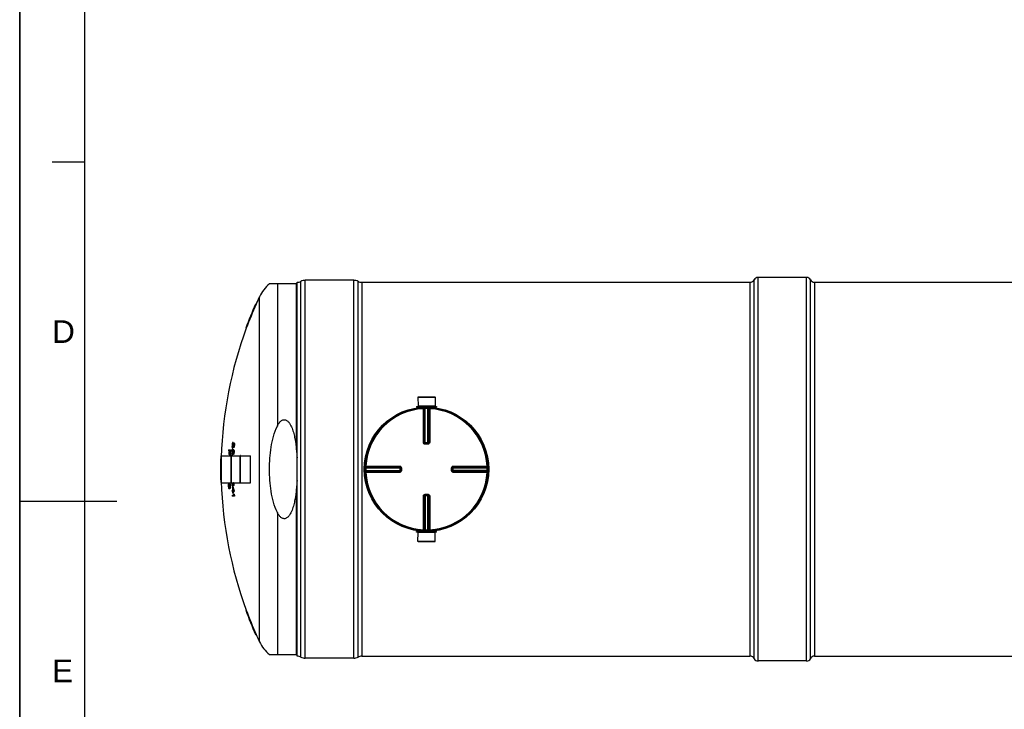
# Model space of a CAD drawing. Header units: millimetres. Extents: x 0 to 594, y 0 to 420.
# Tile 2 of 42: x 0 to 152, y 178 to 285. Entities that reach past the tile are written whole.
import ezdxf

# ---------------------------------------------------------------- set-up
doc = ezdxf.new("R2010")
doc.units = ezdxf.units.MM
doc.header["$LTSCALE"] = 32.67
doc.layers.get('0').update_dxf_attribs({"linetype": 'CONTINUOUS'})
for name, color, linetype in [('01_GLOBAL', 7, 'CONTINUOUS'), ('AXES_REF', 7, 'CONTINUOUS'), ('SURFACES', 7, 'CONTINUOUS')]:
    doc.layers.add(name, color=color, linetype=linetype)
doc.styles.add('TEXTSTYLE_2', font='arial.ttf')

# ---------------------------------------------------------------- blocks, each defined once
blk = doc.blocks.new('MARGEA2_BL0', base_point=(296.99996, 210.000076))
at = {"color": 7, "linetype": 'Continuous'}
for p, q in [((-0.000082, 0.000078), (-0.000082, 420)), ((0.000002, 0.000076), (0.000002, 420.000076)), ((0.000002, 420.000076), (0.000002, 0.000076)), ((10.000002, 410.000076), (10.000002, 10.000076)), ((5.000002, 262.500076), (10.000002, 262.500076)), ((0.000002, 210.000076), (15.000002, 210.000076))]:
    blk.add_line(p, q, dxfattribs=at)
at = {"color": 5, "linetype": 'Continuous', "style": 'TEXTSTYLE_2', "oblique": 0.00001872}
for s, p in [('D', (5.000002, 234.500076)), ('E', (5.000002, 182.000076))]:
    blk.add_text(s, height=3.5, dxfattribs=at).set_placement(p)

msp = doc.modelspace()

# ---------------------------------------------------------------- linework, layer by layer
at = {"color": 7, "linetype": 'Continuous'}
for p, q in [((0, 0), (0, 420)), ((42.89, 243.64), (38.61, 243.64)), ((42.89, 186.03), (42.89, 243.88)), ((51.64, 244.19), (44.14, 244.19)), ((52.89, 243.88), (112.89, 243.88)), ((122.89, 243.88), (187.89, 243.88)), ((36.47, 240.51), (36.55, 240.51)), ((34.94, 236.76), (35.02, 236.76)), ((61.57, 226.11), (61.58, 224.74)), ((61.57, 226.11), (64.21, 226.11)), ((64.21, 226.11), (64.21, 224.74)), ((61.36, 224.68), (61.36, 224.58)), ((61.36, 224.68), (64.43, 224.68)), ((61.36, 224.58), (64.43, 224.58)), ((61.58, 224.74), (61.64, 224.68)), ((61.58, 224.74), (64.21, 224.74)), ((61.58, 224.56), (61.58, 224.49)), ((64.21, 224.74), (64.14, 224.68)), ((64.21, 224.56), (64.21, 224.49)), ((64.43, 224.68), (64.43, 224.58)), ((32.36, 217.82), (32.25, 217.82)), ((32.26, 217.96), (32.57, 217.96)), ((32.45, 217.82), (32.39, 217.82)), ((32.83, 217.81), (32.82, 217.72)), ((32.9, 217.72), (32.82, 217.72)), ((32.84, 218.37), (32.83, 218.47)), ((32.91, 217.81), (32.83, 217.81)), ((32.93, 217.88), (32.85, 217.88)), ((32.94, 218.58), (32.86, 218.58)), ((32.86, 218.58), (32.87, 218.49)), ((32.94, 218.49), (32.87, 218.49)), ((32.87, 218.49), (32.87, 218.42)), ((32.92, 218.42), (32.87, 218.42)), ((32.98, 218.23), (32.87, 218.23)), ((32.94, 217.9), (32.87, 217.9)), ((32.89, 218.87), (32.88, 218.77)), ((32.95, 218.77), (32.88, 218.77)), ((32.95, 218.05), (32.88, 218.05)), ((32.97, 218.87), (32.89, 218.87)), ((32.89, 218.37), (32.9, 218.37)), ((32.91, 217.81), (32.9, 217.72)), ((32.9, 217.67), (32.91, 217.76)), ((32.99, 218.94), (32.91, 218.94)), ((32.91, 217.76), (32.93, 217.86)), ((32.92, 217.85), (32.91, 217.81)), ((32.92, 218.42), (32.94, 218.49)), ((32.93, 217.88), (32.92, 217.87)), ((32.92, 217.87), (32.92, 217.85)), ((33, 218.96), (32.93, 218.96)), ((33.01, 218.28), (32.93, 218.28)), ((33.02, 219.1), (32.94, 219.1)), ((32.94, 218.49), (32.95, 218.58)), ((32.94, 218.58), (32.94, 218.51)), ((32.95, 217.74), (32.94, 217.67)), ((33.02, 217.67), (32.94, 217.67)), ((32.96, 218.82), (32.95, 218.77)), ((32.96, 217.81), (32.95, 217.74)), ((33.02, 217.74), (32.95, 217.74)), ((32.97, 218.87), (32.96, 218.82)), ((32.96, 218.73), (32.97, 218.82)), ((32.96, 218.82), (32.96, 218.82)), ((32.97, 218.47), (32.96, 218.37)), ((33.03, 218.37), (32.96, 218.37)), ((33.01, 217.81), (32.96, 217.81)), ((32.97, 218.82), (32.99, 218.91)), ((32.98, 218.9), (32.97, 218.87)), ((33.05, 218.47), (32.97, 218.47)), ((32.99, 218.94), (32.98, 218.92)), ((32.98, 218.92), (32.98, 218.9)), ((32.98, 217.98), (33.08, 217.98)), ((32.99, 217.83), (32.98, 217.83)), ((33.06, 218.58), (32.99, 218.58)), ((33.01, 218.8), (33, 218.73)), ((33.07, 218.73), (33, 218.73)), ((33.02, 218.87), (33.01, 218.8)), ((33.08, 218.8), (33.01, 218.8)), ((33.02, 218.31), (33.01, 218.28)), ((33.02, 217.74), (33.01, 217.81)), ((33.07, 218.87), (33.02, 218.87)), ((33.03, 218.35), (33.02, 218.31)), ((33.1, 218.3), (33.02, 218.3)), ((33.02, 217.67), (33.02, 217.74)), ((33.02, 217.71), (33.02, 217.68)), ((33.02, 217.68), (33.02, 217.67)), ((33.02, 217.67), (33.02, 217.67)), ((33.03, 218.44), (33.05, 218.47)), ((33.11, 217.95), (33.03, 217.95)), ((33.04, 219.03), (33.15, 219.03)), ((33.05, 218.89), (33.04, 218.89)), ((33.12, 218.33), (33.04, 218.33)), ((33.05, 218.47), (33.06, 218.51)), ((33.06, 218.51), (33.05, 218.5)), ((33.13, 217.86), (33.05, 217.86)), ((33.05, 217.86), (33.06, 217.76)), ((33.06, 218.51), (33.07, 218.58)), ((33.06, 218.58), (33.06, 218.53)), ((33.06, 218.53), (33.06, 218.51)), ((33.14, 217.76), (33.06, 217.76)), ((33.06, 217.76), (33.06, 217.67)), ((33.14, 217.67), (33.06, 217.67)), ((33.08, 218.8), (33.07, 218.87)), ((33.08, 218.76), (33.07, 218.74)), ((33.07, 218.74), (33.07, 218.73)), ((33.07, 218.73), (33.07, 218.73)), ((33.15, 218.4), (33.07, 218.4)), ((33.08, 218.73), (33.08, 218.8)), ((33.17, 219.01), (33.09, 219.01)), ((33.17, 218.49), (33.1, 218.49)), ((33.19, 218.91), (33.11, 218.91)), ((33.11, 218.91), (33.12, 218.82)), ((33.19, 218.61), (33.11, 218.61)), ((33.19, 218.82), (33.12, 218.82)), ((33.12, 218.82), (33.12, 218.73)), ((33.19, 218.73), (33.12, 218.73)), ((33.13, 217.86), (33.14, 217.76)), ((33.14, 217.76), (33.14, 217.67)), ((33.19, 218.91), (33.19, 218.82)), ((33.19, 218.82), (33.19, 218.73)), ((62.66, 218.96), (62.65, 218.96)), ((62.66, 218.96), (63.13, 218.96)), ((63.14, 218.96), (63.13, 218.96)), ((31.07, 216.83), (31.15, 216.83)), ((31.17, 212.88), (31.17, 217.03)), ((32.43, 217.21), (32.33, 217.21)), ((32.53, 217.12), (32.42, 217.12)), ((32.71, 212.81), (32.71, 217.09)), ((32.76, 217.09), (32.71, 217.09)), ((32.76, 212.81), (32.76, 217.09)), ((32.79, 217.32), (32.78, 217.41)), ((32.89, 217.53), (32.81, 217.53)), ((32.81, 217.53), (32.81, 217.44)), ((32.89, 217.44), (32.81, 217.44)), ((32.81, 217.44), (32.82, 217.37)), ((32.87, 217.37), (32.82, 217.37)), ((32.93, 217.18), (32.83, 217.18)), ((32.84, 217.32), (32.85, 217.32)), ((32.87, 217.37), (32.89, 217.44)), ((32.96, 217.23), (32.88, 217.23)), ((32.89, 217.44), (32.9, 217.53)), ((32.89, 217.53), (32.89, 217.45)), ((32.92, 217.41), (32.91, 217.32)), ((32.98, 217.32), (32.91, 217.32)), ((32.99, 217.41), (32.92, 217.41)), ((33.01, 217.53), (32.93, 217.53)), ((32.97, 217.26), (32.96, 217.23)), ((32.98, 217.29), (32.97, 217.26)), ((32.98, 217.39), (32.99, 217.41)), ((33.05, 217.25), (32.98, 217.25)), ((32.99, 217.41), (33.01, 217.46)), ((33.07, 217.27), (32.99, 217.27)), ((33.01, 217.47), (33, 217.45)), ((33, 217.45), (33, 217.44)), ((33.01, 217.46), (33.02, 217.53)), ((33.01, 217.53), (33.01, 217.47)), ((33.1, 217.34), (33.02, 217.34)), ((33.12, 217.44), (33.04, 217.44)), ((33.13, 217.55), (33.05, 217.55)), ((34.08, 212.81), (34.08, 217.09)), ((34.13, 217.09), (34.08, 217.09)), ((34.13, 212.81), (34.13, 217.09)), ((35.67, 212.88), (35.67, 217.03)), ((31.05, 215.08), (31.15, 215.08)), ((31.05, 214.83), (31.15, 214.83)), ((58.89, 215.2), (58.89, 215.2)), ((58.89, 215.2), (58.89, 215.19)), ((58.89, 215.19), (58.89, 214.72)), ((58.89, 214.72), (58.89, 214.71)), ((58.89, 214.71), (58.89, 214.71)), ((66.9, 215.19), (66.9, 215.2)), ((66.9, 214.72), (66.9, 215.19)), ((66.9, 214.71), (66.9, 214.72)), ((31.07, 213.08), (31.15, 213.08)), ((32.35, 212.55), (32.27, 212.55)), ((32.27, 212.55), (32.27, 212.48)), ((32.34, 212.48), (32.27, 212.48)), ((32.27, 212.48), (32.27, 212.36)), ((32.34, 212.36), (32.27, 212.36)), ((32.27, 212.36), (32.28, 212.24)), ((32.35, 212.24), (32.28, 212.24)), ((32.28, 212.24), (32.29, 212.17)), ((32.36, 212.17), (32.29, 212.17)), ((32.37, 212.64), (32.3, 212.64)), ((32.32, 212.78), (32.44, 212.78)), ((32.36, 212.67), (32.32, 212.67)), ((32.4, 212.08), (32.32, 212.08)), ((32.35, 212.55), (32.34, 212.48)), ((32.34, 212.48), (32.34, 212.36)), ((32.34, 212.36), (32.35, 212.24)), ((32.35, 212.24), (32.36, 212.17)), ((32.35, 212.06), (32.38, 212.06)), ((32.47, 211.94), (32.35, 211.94)), ((32.38, 212.65), (32.37, 212.64)), ((32.46, 212.76), (32.38, 212.76)), ((32.38, 212.65), (32.38, 212.65)), ((32.48, 212.74), (32.4, 212.74)), ((32.4, 212.08), (32.4, 212.08)), ((32.4, 212.08), (32.4, 212.07)), ((32.5, 212.69), (32.42, 212.69)), ((32.44, 212.48), (32.42, 212.55)), ((32.49, 211.96), (32.42, 211.96)), ((32.51, 211.99), (32.43, 211.99)), ((32.52, 212.62), (32.44, 212.62)), ((32.44, 212.17), (32.44, 212.24)), ((32.53, 212.03), (32.45, 212.03)), ((32.54, 212.5), (32.46, 212.5)), ((32.54, 212.1), (32.46, 212.1)), ((32.55, 212.36), (32.47, 212.36)), ((32.55, 212.22), (32.47, 212.22)), ((32.76, 212.81), (32.71, 212.81)), ((32.88, 212.4), (32.78, 212.4)), ((32.81, 211.65), (32.89, 211.65)), ((32.86, 212.21), (32.98, 212.21)), ((32.93, 211.65), (33.04, 211.65)), ((33, 212.58), (32.94, 212.58)), ((32.97, 212.54), (32.98, 212.54)), ((33.06, 212.4), (32.97, 212.4)), ((33, 212.58), (33.01, 212.65)), ((33, 212.65), (33, 212.64)), ((33.09, 212.42), (33.01, 212.42)), ((33.03, 212.86), (33.04, 212.84)), ((33.04, 212.61), (33.03, 212.51)), ((33.11, 212.51), (33.03, 212.51)), ((33.11, 212.84), (33.04, 212.84)), ((33.12, 212.75), (33.04, 212.75)), ((33.12, 212.61), (33.04, 212.61)), ((33.17, 211.65), (33.09, 211.65)), ((33.11, 212.86), (33.11, 212.84)), ((33.12, 212.61), (33.11, 212.51)), ((34.13, 212.81), (34.08, 212.81)), ((32.9, 211.51), (32.82, 211.51)), ((32.85, 210.94), (33.08, 210.94)), ((33.22, 210.8), (32.86, 210.8)), ((33.03, 211.27), (32.91, 211.27)), ((33.17, 211.51), (32.93, 211.51)), ((33.03, 211.08), (33.16, 211.08)), ((33.21, 210.94), (33.13, 210.94)), ((62.65, 210.95), (62.66, 210.95)), ((63.13, 210.95), (62.66, 210.95)), ((63.13, 210.95), (63.14, 210.95)), ((61.36, 205.23), (61.36, 205.33)), ((64.43, 205.33), (61.36, 205.33)), ((64.43, 205.23), (61.36, 205.23)), ((61.57, 203.79), (61.58, 205.16)), ((61.58, 205.34), (61.58, 205.42)), ((61.58, 205.16), (61.64, 205.23)), ((64.21, 205.16), (61.58, 205.16)), ((64.21, 205.16), (64.14, 205.23)), ((64.21, 205.34), (64.21, 205.42)), ((64.21, 203.79), (64.21, 205.16)), ((64.43, 205.23), (64.43, 205.33)), ((64.21, 203.79), (61.57, 203.79)), ((34.94, 193.14), (35.02, 193.14)), ((36.47, 189.39), (36.55, 189.39)), ((38.61, 186.26), (42.89, 186.26)), ((51.64, 185.71), (44.14, 185.71)), ((52.89, 186.03), (112.89, 186.03)), ((122.89, 186.03), (187.89, 186.03))]:
    msp.add_line(p, q, dxfattribs=at)
at = {"color": 9, "linetype": 'Continuous'}
for p, q in [((39.83, 243.64), (39.83, 221.64)), ((42.77, 217.96), (42.77, 243.64)), ((43.48, 185.88), (43.48, 244.02)), ((44.14, 185.71), (44.14, 244.19)), ((51.64, 185.71), (51.64, 244.19)), ((52.31, 185.88), (52.31, 244.02)), ((52.89, 243.88), (52.89, 186.03)), ((61.58, 224.56), (62.41, 224.56)), ((62.4, 224.44), (62.41, 224.32)), ((62.41, 219.08), (62.41, 224.32)), ((62.53, 219.08), (62.53, 224.31)), ((62.57, 224.32), (62.57, 219.08)), ((62.69, 224.45), (62.69, 224.33)), ((62.69, 218.96), (62.69, 224.33)), ((63.1, 224.45), (63.1, 224.33)), ((63.1, 218.96), (63.1, 224.33)), ((63.22, 219.08), (63.22, 224.32)), ((63.25, 224.31), (63.25, 219.08)), ((63.37, 224.56), (64.21, 224.56)), ((63.39, 224.44), (63.38, 224.32)), ((63.38, 224.32), (63.38, 219.08)), ((62.53, 219.08), (62.57, 219.08)), ((62.66, 218.83), (62.66, 218.96)), ((62.89, 218.83), (62.66, 218.83)), ((62.69, 219.08), (63.1, 219.08)), ((63.13, 218.83), (62.89, 218.83)), ((63.13, 218.83), (63.13, 218.96)), ((63.22, 219.08), (63.25, 219.08)), ((31.18, 212.86), (31.18, 217.04)), ((35.66, 212.86), (35.66, 217.04)), ((53.4, 215.16), (53.52, 215.15)), ((53.4, 214.75), (53.52, 214.75)), ((53.41, 215.44), (53.53, 215.44)), ((53.52, 215.15), (58.89, 215.15)), ((53.52, 214.75), (58.89, 214.75)), ((53.53, 215.44), (58.76, 215.44)), ((53.53, 215.31), (58.76, 215.31)), ((53.53, 215.28), (58.77, 215.28)), ((58.77, 214.63), (53.53, 214.63)), ((58.77, 215.28), (58.76, 215.31)), ((58.76, 214.59), (58.77, 214.63)), ((58.77, 215.15), (58.77, 214.75)), ((59.01, 215.19), (58.89, 215.19)), ((59.01, 214.72), (58.89, 214.72)), ((59.01, 215.19), (59.01, 214.72)), ((66.77, 215.19), (66.9, 215.19)), ((66.77, 214.72), (66.77, 215.19)), ((66.77, 214.72), (66.9, 214.72)), ((66.9, 215.15), (72.27, 215.15)), ((72.27, 214.75), (66.9, 214.75)), ((67.02, 215.44), (72.26, 215.44)), ((67.02, 215.31), (67.02, 215.28)), ((67.02, 215.31), (72.26, 215.31)), ((67.02, 215.28), (72.26, 215.28)), ((67.02, 214.75), (67.02, 215.15)), ((67.02, 214.63), (67.02, 214.59)), ((72.26, 214.63), (67.02, 214.63)), ((72.38, 215.44), (72.26, 215.44)), ((72.39, 215.16), (72.27, 215.15)), ((72.39, 214.75), (72.27, 214.75)), ((53.41, 214.46), (53.53, 214.47)), ((58.76, 214.59), (53.53, 214.59)), ((58.76, 214.47), (53.53, 214.47)), ((72.26, 214.59), (67.02, 214.59)), ((72.26, 214.47), (67.02, 214.47)), ((72.38, 214.46), (72.26, 214.47)), ((42.77, 186.26), (42.77, 211.94)), ((62.41, 205.59), (62.41, 210.82)), ((62.57, 210.83), (62.53, 210.82)), ((62.53, 205.59), (62.53, 210.82)), ((62.57, 210.83), (62.57, 205.59)), ((62.66, 211.07), (62.66, 210.95)), ((62.66, 211.07), (62.89, 211.07)), ((62.69, 210.95), (62.69, 205.58)), ((63.1, 210.83), (62.69, 210.83)), ((62.89, 211.07), (63.13, 211.07)), ((63.1, 205.58), (63.1, 210.95)), ((63.13, 211.07), (63.13, 210.95)), ((63.22, 205.59), (63.22, 210.83)), ((63.25, 210.82), (63.22, 210.83)), ((63.25, 210.82), (63.25, 205.59)), ((63.38, 210.82), (63.38, 205.59)), ((39.83, 208.26), (39.83, 186.26)), ((62.4, 205.46), (62.41, 205.59)), ((62.69, 205.45), (62.69, 205.58)), ((63.1, 205.45), (63.1, 205.58)), ((63.39, 205.46), (63.38, 205.59)), ((62.41, 205.34), (61.58, 205.34)), ((64.21, 205.34), (63.37, 205.34))]:
    msp.add_line(p, q, dxfattribs=at)
at = {"color": 7, "linetype": 'Continuous'}
msp.add_circle((62.89, 214.95), 9.5, dxfattribs=at)
for centre, radius, start, end in [((42.89, 245.13), 1.25, 270, 298.0725), ((44.14, 242.78), 1.41, 90, 118.0725), ((51.64, 242.78), 1.41, 61.9275, 90), ((52.89, 245.13), 1.25, 241.9275, 270), ((94.06, 214.95), 63.01, 156.0651, 159.746), ((94.06, 214.95), 62.93, 156.0348, 159.7208), ((61.57, 224.56), 0.0125, 0, 90), ((64.22, 224.56), 0.0125, 90, 180), ((94.06, 214.95), 61.87, 177.2097, 177.3401), ((94.06, 214.95), 61.76, 177.3356, 177.9014), ((94.06, 214.95), 61.73, 177.3344, 177.9004), ((94.06, 214.95), 61.67, 177.3316, 177.9854), ((94.06, 214.95), 61.64, 177.1994, 177.9844), ((94.06, 214.95), 61.56, 177.1959, 177.9819), ((94.06, 214.95), 61.33, 177.4155, 177.5908), ((91.62, 212.23), 59.09, 174.5574, 174.6715), ((77.78, 209.21), 45.8, 168.9979, 169.1472), ((94.06, 214.95), 61.3, 177.4141, 177.5895), ((50.84, 209.79), 19.79, 155.4077, 155.6315), ((94.06, 214.95), 61.33, 176.4288, 176.6043), ((91.6, 217.93), 58.78, 179.36, 179.4743), ((64.05, 208.75), 32.51, 163.6818, 163.8109), ((91.63, 212.27), 59.15, 173.5754, 173.6896), ((63.34, 224.05), 31.02, 190.545, 190.7211), ((46.44, 224.16), 14.8, 203.415, 203.6128), ((39.6, 211.08), 9.68, 134.0045, 134.2038), ((41.85, 210.84), 11.42, 141.8052, 141.9546), ((77.87, 209.47), 45.99, 168.0386, 168.1878), ((94.06, 214.95), 61.3, 176.4268, 176.6024), ((52.37, 224.47), 20.41, 197.2333, 197.3711), ((94.06, 214.95), 61.26, 177.1051, 177.2368), ((51.06, 210.45), 20.09, 154.5742, 154.796), ((64.23, 209.22), 32.79, 162.7609, 162.8895), ((94.06, 214.95), 61.22, 177.4108, 177.5865), ((53.41, 209.63), 22.29, 156.7643, 156.8954), ((47.47, 210.24), 16.62, 151.0631, 151.2476), ((94.06, 214.95), 61.21, 177.4543, 177.5861), ((39.77, 211.91), 9.92, 133.5027, 133.699), ((42.03, 211.63), 11.69, 141.1727, 141.3201), ((94.06, 214.95), 61.26, 176.1169, 176.2488), ((64.22, 208.78), 32.7, 162.937, 163.1087), ((64.17, 208.54), 32.6, 163.2147, 163.3867), ((41.92, 210.84), 11.42, 141.7882, 141.9195), ((94.06, 214.95), 61.18, 177.4529, 177.5847), ((94.06, 214.95), 61.22, 176.4223, 176.5981), ((94.06, 214.95), 61.21, 176.4657, 176.5976), ((94.06, 214.95), 61.18, 177.1015, 177.2282), ((39.88, 210.62), 10.09, 133.1578, 133.3521), ((42.13, 210.42), 11.77, 140.9542, 141.1009), ((91.64, 212.14), 59, 173.7262, 173.8407), ((47.53, 210.24), 16.61, 151.0324, 151.2171), ((64.35, 209), 32.89, 162.296, 162.4673), ((42.1, 211.63), 11.68, 141.1553, 141.2848), ((94.06, 214.95), 61.18, 176.4637, 176.5956), ((41.51, 223.96), 10.49, 215.7255, 215.8833), ((94.06, 214.95), 61.18, 176.112, 176.2388), ((39.42, 224.23), 8.96, 224.2524, 224.4621), ((94.06, 214.95), 61.1, 177.4497, 177.5817), ((40.05, 211.43), 10.34, 132.6701, 132.8614), ((42.31, 211.2), 12.05, 140.3351, 140.4798), ((94.06, 214.95), 61.12, 176.7247, 176.8567), ((42.3, 210.67), 12.01, 140.4023, 140.5472), ((94.06, 214.95), 61.09, 177.4494, 177.5814), ((63.56, 224.32), 31.19, 191.7763, 191.9523), ((56.53, 208.97), 25.29, 158.1072, 158.2788), ((41.45, 224.79), 10.26, 215.094, 215.2541), ((94.06, 214.95), 61.06, 177.4479, 177.5579), ((94.06, 214.95), 61.1, 176.4592, 176.5913), ((39.38, 225.08), 8.75, 223.769, 223.982), ((94.06, 214.95), 61.09, 176.4589, 176.591), ((72.38, 208.54), 40.52, 165.7862, 165.9229), ((39.5, 224.23), 8.96, 224.2887, 224.4985), ((63.49, 224.83), 30.95, 190.8347, 191.0114), ((91.64, 212.04), 58.9, 173.6012, 173.7159), ((42.37, 210.66), 12.02, 140.3665, 140.5115), ((94.06, 214.95), 61.06, 176.4567, 176.5669), ((63.6, 224.32), 31.15, 191.7908, 191.967), ((56.59, 208.97), 25.26, 158.0819, 158.2537), ((94.06, 214.95), 60.98, 177.4446, 177.5548), ((39.46, 225.09), 8.75, 223.8054, 224.0184), ((72.41, 208.54), 40.48, 165.7688, 165.9057), ((63.53, 224.83), 30.92, 190.8481, 191.0251), ((91.65, 212.04), 58.83, 173.5932, 173.708), ((94.06, 214.95), 60.98, 176.4522, 176.5625), ((94.06, 214.95), 63.01, 178.2948, 179.8863), ((94.06, 214.95), 62.93, 178.2927, 179.8862), ((31.18, 217.03), 0.0125, 90, 180), ((91.6, 217.89), 58.83, 180.3467, 180.4609), ((63.41, 223.54), 31.25, 191.4869, 191.6623), ((46.53, 223.4), 15.05, 204.2242, 204.42), ((52.46, 223.79), 20.67, 198.1158, 198.2526), ((53.2, 209), 21.99, 157.621, 157.753), ((47.27, 209.52), 16.32, 151.8447, 152.0312), ((64.05, 208.31), 32.42, 163.8577, 164.0301), ((91.63, 212.1), 58.94, 174.7103, 174.8247), ((47.33, 209.52), 16.31, 151.8145, 152.0012), ((94.06, 214.95), 61.12, 177.7145, 177.8464), ((42.12, 209.89), 11.74, 141.018, 141.165), ((56.33, 208.39), 24.97, 158.9812, 159.154), ((72.25, 208.19), 40.28, 166.7324, 166.8694), ((91.63, 212), 58.84, 174.587, 174.7016), ((42.2, 209.88), 11.74, 140.9825, 141.1295), ((56.38, 208.38), 24.95, 158.9569, 159.1298), ((72.28, 208.19), 40.23, 166.7161, 166.8533), ((91.64, 212), 58.77, 174.5801, 174.6949), ((35.66, 217.03), 0.0125, 0, 90), ((94.06, 214.95), 63.01, 180.1137, 181.7052), ((94.06, 214.95), 62.98, 179.8863, 180.1137), ((94.06, 214.95), 62.93, 180.1138, 181.7073), ((94.06, 214.95), 62.91, 179.8861, 180.1139), ((31.18, 212.88), 0.0125, 180, 270), ((77.26, 208.95), 45.16, 175.3366, 175.4858), ((92.32, 212.9), 60.08, 180.383, 180.5171), ((92.33, 216.85), 60.25, 184.276, 184.4101), ((62.91, 207.68), 31.05, 170.7164, 170.8479), ((77.51, 219.59), 45.85, 189.2453, 189.3937), ((45.47, 207.89), 14.06, 159.819, 160.0224), ((51.63, 207.48), 20.01, 165.0487, 165.3264), ((63.43, 219.74), 32.08, 193.7663, 193.8956), ((39.93, 208.38), 8.81, 150.1738, 150.3494), ((36.64, 208.5), 6.08, 135.2929, 135.6026), ((52.27, 219.08), 21.14, 199.0743, 199.3433), ((46.11, 218.22), 15.15, 204.1108, 204.3052), ((36.04, 208.23), 5.78, 129.9113, 130.2717), ((40.48, 217.32), 9.76, 213.1616, 213.3262), ((36.36, 217.19), 6.51, 231.6658, 231.9995), ((37.02, 216.96), 6.86, 226.7666, 227.0531), ((51.68, 207.48), 19.99, 165.031, 165.309), ((37.12, 217.92), 7, 227.1665, 227.4493), ((36.48, 217.97), 6.71, 232.1503, 232.4775), ((52.33, 219.09), 21.12, 199.0963, 199.3656), ((40.64, 218.27), 9.92, 213.7362, 213.8991), ((36.2, 207.47), 5.97, 129.3725, 129.7258), ((52.41, 219.72), 21.23, 199.4741, 199.7426), ((36.8, 207.56), 6.22, 134.83, 135.1356), ((46.3, 219.13), 15.3, 204.6998, 204.8932), ((51.78, 206.86), 20.06, 164.6278, 164.9054), ((63.54, 220.48), 32.08, 194.056, 194.1855), ((40.14, 207.45), 8.95, 149.5343, 149.7083), ((45.69, 207), 14.17, 159.1847, 159.3874), ((37.2, 217.93), 7.01, 227.202, 227.4848), ((77.58, 220.15), 45.76, 189.4698, 189.6186), ((91.6, 217.39), 59.37, 184.7418, 184.8553), ((91.59, 212.31), 59.14, 179.95, 180.0635), ((63.03, 206.94), 31, 170.4207, 170.5525), ((40.71, 218.28), 9.92, 213.7691, 213.9321), ((92.33, 217.04), 60.04, 184.3343, 184.4689), ((77.33, 208.39), 45.02, 175.119, 175.2687), ((92.32, 212.72), 59.85, 180.3409, 180.4755), ((36.88, 207.55), 6.22, 134.7943, 135.1), ((46.36, 219.13), 15.29, 204.7269, 204.9204), ((40.21, 207.45), 8.94, 149.5031, 149.6772), ((63.58, 220.48), 32.04, 194.0728, 194.2025), ((45.75, 207), 14.15, 159.161, 159.3639), ((77.6, 220.15), 45.71, 189.4814, 189.6304), ((63.07, 206.94), 30.97, 170.409, 170.5409), ((92.33, 217.04), 59.97, 184.3397, 184.4745), ((77.35, 208.39), 44.97, 175.1129, 175.2628), ((92.32, 212.72), 59.78, 180.3413, 180.4761), ((94.06, 214.95), 61.33, 181.9936, 182.3872), ((94.06, 214.95), 61.3, 181.9514, 182.3883), ((94.06, 214.95), 61.33, 183.0887, 183.2203), ((67.68, 221.59), 35.93, 194.0506, 194.704), ((94.06, 214.95), 61.25, 182.5659, 183.0927), ((67.29, 221.68), 35.53, 194.3691, 194.8352), ((94.06, 214.95), 61.23, 182.1111, 182.3914), ((60.93, 221.32), 29.47, 198.0088, 199.1625), ((61.09, 221.23), 29.65, 198.0544, 198.8662), ((94.06, 214.95), 61.22, 182.7211, 183.0945), ((53.35, 221.02), 22.13, 202.7175, 202.8491), ((47.47, 220.5), 16.54, 208.6023, 208.7874), ((67.31, 221.68), 35.48, 194.3865, 194.7377), ((39.85, 219.7), 10.03, 226.5224, 226.7174), ((52.71, 205.75), 20.87, 160.8698, 161.006), ((60.97, 221.32), 29.44, 198.0301, 199.1851), ((39.45, 206.06), 9.05, 135.3247, 135.533), ((94.06, 214.95), 61.09, 181.9583, 182.0448), ((94.06, 214.95), 61.14, 182.982, 183.0984), ((91.61, 211.84), 58.61, 179.0854, 179.2), ((63.6, 205.81), 31.3, 167.6311, 167.8067), ((94.06, 214.95), 61.06, 181.9798, 182.0679), ((92.34, 212.32), 59.3, 179.5814, 179.7173), ((39.52, 206.05), 9.06, 135.2884, 135.4967), ((63.64, 205.81), 31.26, 167.6159, 167.7917), ((94.06, 214.95), 61.06, 183.1026, 183.2348), ((94.06, 214.95), 60.98, 181.9824, 182.0705), ((92.34, 212.32), 59.23, 179.5809, 179.7169), ((94.06, 214.95), 60.98, 183.1066, 183.2389), ((35.66, 212.88), 0.0125, 270, 360), ((94.06, 214.95), 61.33, 183.7467, 183.8784), ((94.06, 214.95), 61.25, 183.2245, 183.4441), ((94.06, 214.95), 61.22, 183.2263, 183.446), ((94.06, 214.95), 61.14, 183.2304, 183.4504), ((60.12, 220.84), 28.79, 199.8098, 200.1076), ((60.18, 220.96), 28.85, 200.0137, 200.3113), ((94.06, 214.95), 61.06, 183.7637, 183.8959), ((60.23, 220.96), 28.82, 200.0372, 200.335), ((94.06, 214.95), 60.98, 183.7684, 183.9009), ((61.57, 205.34), 0.0125, 270, 360), ((64.22, 205.34), 0.0125, 180, 270), ((94.06, 214.95), 63.01, 200.254, 203.9349), ((94.06, 214.95), 62.93, 200.2792, 203.9652), ((42.89, 184.78), 1.25, 61.9275, 90), ((44.14, 187.12), 1.41, 241.9275, 270), ((51.64, 187.12), 1.41, 270, 298.0725), ((52.89, 184.78), 1.25, 90, 118.0725)]:
    msp.add_arc(centre, radius, start, end, dxfattribs=at)
at = {"color": 9, "linetype": 'Continuous'}
for centre, radius, start, end in [((62.89, 214.95), 9.38, 92.9675, 177.0325), ((63.02, 214.95), 9.37, 92.7532, 92.9681), ((62.89, 214.96), 9.37, 88.764, 91.236), ((62.77, 214.95), 9.37, 87.0319, 87.2468), ((62.89, 214.95), 9.38, 2.9675, 87.0325), ((62.66, 219.09), 0.13, 253.2311, 258.8266), ((62.66, 219.09), 0.133, 258.8248, 265.0688), ((62.69, 229.55), 10.48, 269.8492, 269.9994), ((63.1, 229.55), 10.48, 270.0006, 270.1484), ((63.09, 219.08), 0.128, 285.3408, 292.579), ((63.09, 219.08), 0.128, 292.5652, 299.8139), ((62.89, 214.95), 9.37, 178.7642, 181.2358), ((62.89, 214.83), 9.37, 177.0319, 177.2468), ((62.89, 215.08), 9.37, 182.7532, 182.9681), ((48.29, 215.15), 10.48, 0.0006, 0.1508), ((48.29, 214.75), 10.48, 359.8516, 359.9994), ((58.76, 214.75), 0.128, 337.421, 344.6592), ((58.76, 214.72), 0.129, 345.5121, 350.4708), ((58.76, 214.75), 0.128, 330.1861, 337.4348), ((58.77, 214.75), 0.126, 344.6659, 348.0155), ((58.76, 214.72), 0.134, 350.4672, 354.9915), ((67.03, 215.19), 0.13, 163.2311, 168.8266), ((67.02, 215.15), 0.128, 150.1861, 157.4348), ((67.03, 215.19), 0.133, 168.8248, 175.0688), ((67.02, 215.15), 0.128, 157.421, 164.6592), ((77.5, 215.15), 10.48, 179.8516, 179.9994), ((77.5, 214.75), 10.48, 180.0006, 180.1508), ((62.89, 214.83), 9.37, 2.7532, 2.9681), ((62.89, 215.08), 9.37, 357.0319, 357.2468), ((62.9, 214.95), 9.37, 358.7642, 1.2358), ((62.89, 214.95), 9.38, 182.9675, 267.0325), ((62.89, 214.95), 9.38, 272.9675, 357.0325), ((62.69, 210.82), 0.128, 112.5652, 119.8139), ((62.69, 210.82), 0.128, 105.3408, 112.579), ((62.69, 200.35), 10.48, 90.0006, 90.1484), ((63.1, 200.35), 10.48, 89.8492, 89.9994), ((63.13, 210.81), 0.133, 78.8248, 85.0688), ((63.13, 210.82), 0.13, 73.2311, 78.8266), ((63.02, 214.95), 9.37, 267.0319, 267.2468), ((62.89, 214.95), 9.37, 268.764, 271.236), ((62.77, 214.95), 9.37, 272.7532, 272.9681)]:
    msp.add_arc(centre, radius, start, end, dxfattribs=at)
for points in [[(62.4, 224.44), (62.46, 224.44), (62.53, 224.37), (62.53, 224.31)], [(62.44, 224.44), (62.5, 224.44), (62.57, 224.38), (62.57, 224.32)], [(63.35, 224.44), (63.29, 224.44), (63.22, 224.38), (63.22, 224.32)], [(63.39, 224.44), (63.33, 224.44), (63.25, 224.37), (63.25, 224.31)], [(62.62, 218.96), (62.57, 218.98), (62.53, 219.03), (62.53, 219.08)], [(62.57, 219.08), (62.57, 219.03), (62.61, 218.97), (62.67, 218.96)], [(63.25, 219.08), (63.25, 219.02), (63.19, 218.96), (63.14, 218.96)], [(63.16, 218.97), (63.19, 218.99), (63.22, 219.04), (63.22, 219.08)], [(53.41, 215.44), (53.4, 215.38), (53.47, 215.31), (53.53, 215.31)], [(53.4, 215.41), (53.4, 215.35), (53.47, 215.28), (53.53, 215.28)], [(53.4, 214.5), (53.4, 214.56), (53.47, 214.63), (53.53, 214.63)], [(58.76, 215.31), (58.82, 215.31), (58.88, 215.25), (58.89, 215.2)], [(58.88, 214.69), (58.87, 214.64), (58.82, 214.59), (58.76, 214.59)], [(58.77, 215.28), (58.82, 215.28), (58.88, 215.23), (58.89, 215.18)], [(58.88, 214.69), (58.85, 214.65), (58.81, 214.63), (58.77, 214.63)], [(66.9, 215.22), (66.92, 215.27), (66.97, 215.31), (67.02, 215.31)], [(67.02, 214.63), (66.97, 214.63), (66.91, 214.67), (66.9, 214.72)], [(67.02, 214.59), (66.97, 214.59), (66.9, 214.65), (66.9, 214.71)], [(66.91, 215.22), (66.93, 215.25), (66.98, 215.28), (67.02, 215.28)], [(72.38, 215.44), (72.38, 215.38), (72.32, 215.31), (72.26, 215.31)], [(72.38, 215.41), (72.39, 215.35), (72.32, 215.28), (72.26, 215.28)], [(72.38, 214.5), (72.39, 214.56), (72.32, 214.63), (72.26, 214.63)], [(53.41, 214.46), (53.4, 214.52), (53.47, 214.59), (53.53, 214.59)], [(72.38, 214.46), (72.38, 214.52), (72.32, 214.59), (72.26, 214.59)], [(62.53, 210.82), (62.53, 210.88), (62.59, 210.94), (62.65, 210.95)], [(62.63, 210.93), (62.59, 210.91), (62.57, 210.87), (62.57, 210.83)], [(63.22, 210.83), (63.22, 210.88), (63.17, 210.94), (63.12, 210.95)], [(63.16, 210.94), (63.21, 210.93), (63.25, 210.87), (63.25, 210.82)], [(62.4, 205.46), (62.46, 205.46), (62.53, 205.53), (62.53, 205.59)], [(62.44, 205.46), (62.5, 205.46), (62.57, 205.53), (62.57, 205.59)], [(63.35, 205.46), (63.29, 205.46), (63.22, 205.53), (63.22, 205.59)], [(63.39, 205.46), (63.33, 205.46), (63.25, 205.53), (63.25, 205.59)]]:
    msp.add_open_spline(points, degree=3, dxfattribs=at)
for points, knots in [([(62.53, 224.31), (62.53, 224.32), (62.49, 224.32), (62.44, 224.32), (62.41, 224.32)], [0, 0, 0, 0, 0.109199, 1, 1, 1, 1]), ([(62.57, 224.32), (62.57, 224.32), (62.61, 224.32), (62.65, 224.33), (62.69, 224.33)], [0, 0, 0, 0, 0.10812, 1, 1, 1, 1]), ([(63.1, 224.33), (63.11, 224.33), (63.15, 224.32), (63.19, 224.32), (63.22, 224.32)], [0, 0, 0, 0, 0.352806, 1, 1, 1, 1]), ([(63.38, 224.32), (63.36, 224.32), (63.32, 224.32), (63.28, 224.32), (63.25, 224.31)], [0, 0, 0, 0, 0.353705, 1, 1, 1, 1]), ([(62.41, 219.08), (62.42, 219.08), (62.46, 219.08), (62.51, 219.08), (62.53, 219.08)], [0, 0, 0, 0, 0.353802, 1, 1, 1, 1]), ([(62.66, 218.83), (62.6, 218.83), (62.46, 218.88), (62.41, 219.02), (62.41, 219.08)], [0, 0, 0, 0, 0.496223, 1, 1, 1, 1]), ([(62.57, 219.08), (62.57, 219.08), (62.6, 219.08), (62.63, 219.08), (62.66, 219.08)], [0, 0, 0, 0, 0.107786, 1, 1, 1, 1]), ([(63.22, 219.08), (63.22, 219.08), (63.18, 219.08), (63.15, 219.08), (63.12, 219.08)], [0, 0, 0, 0, 0.107786, 1, 1, 1, 1]), ([(63.38, 219.08), (63.38, 219.02), (63.32, 218.89), (63.19, 218.83), (63.13, 218.83)], [0, 0, 0, 0, 0.49807, 1, 1, 1, 1]), ([(63.38, 219.08), (63.36, 219.08), (63.32, 219.08), (63.28, 219.08), (63.25, 219.08)], [0, 0, 0, 0, 0.353802, 1, 1, 1, 1]), ([(53.52, 215.15), (53.52, 215.17), (53.52, 215.21), (53.52, 215.25), (53.53, 215.28)], [0, 0, 0, 0, 0.352806, 1, 1, 1, 1]), ([(53.53, 214.63), (53.53, 214.63), (53.52, 214.67), (53.52, 214.71), (53.52, 214.75)], [0, 0, 0, 0, 0.10812, 1, 1, 1, 1]), ([(53.53, 215.44), (53.53, 215.42), (53.53, 215.38), (53.53, 215.34), (53.53, 215.31)], [0, 0, 0, 0, 0.353705, 1, 1, 1, 1]), ([(58.76, 215.44), (58.76, 215.42), (58.76, 215.38), (58.76, 215.34), (58.76, 215.31)], [0, 0, 0, 0, 0.353799, 1, 1, 1, 1]), ([(58.76, 215.44), (58.83, 215.44), (58.96, 215.38), (59.01, 215.25), (59.01, 215.19)], [0, 0, 0, 0, 0.499789, 1, 1, 1, 1]), ([(59.01, 214.72), (59.01, 214.65), (58.96, 214.52), (58.83, 214.47), (58.76, 214.47)], [0, 0, 0, 0, 0.500211, 1, 1, 1, 1]), ([(58.77, 215.18), (58.77, 215.19), (58.77, 215.23), (58.77, 215.26), (58.77, 215.28)], [0, 0, 0, 0, 0.367922, 1, 1, 1, 1]), ([(58.77, 214.72), (58.77, 214.71), (58.77, 214.68), (58.77, 214.65), (58.77, 214.63)], [0, 0, 0, 0, 0.367736, 1, 1, 1, 1]), ([(66.77, 215.19), (66.77, 215.25), (66.83, 215.38), (66.96, 215.44), (67.02, 215.44)], [0, 0, 0, 0, 0.496223, 1, 1, 1, 1]), ([(67.02, 214.47), (66.96, 214.47), (66.83, 214.52), (66.77, 214.65), (66.77, 214.72)], [0, 0, 0, 0, 0.49807, 1, 1, 1, 1]), ([(67.02, 215.44), (67.02, 215.42), (67.02, 215.38), (67.03, 215.34), (67.02, 215.31)], [0, 0, 0, 0, 0.353802, 1, 1, 1, 1]), ([(67.02, 215.18), (67.02, 215.19), (67.02, 215.23), (67.02, 215.26), (67.02, 215.28)], [0, 0, 0, 0, 0.367736, 1, 1, 1, 1]), ([(67.02, 214.72), (67.02, 214.71), (67.02, 214.68), (67.02, 214.65), (67.02, 214.63)], [0, 0, 0, 0, 0.367922, 1, 1, 1, 1]), ([(72.26, 215.31), (72.26, 215.32), (72.26, 215.36), (72.26, 215.4), (72.26, 215.44)], [0, 0, 0, 0, 0.109199, 1, 1, 1, 1]), ([(72.26, 215.28), (72.26, 215.27), (72.26, 215.23), (72.27, 215.19), (72.27, 215.15)], [0, 0, 0, 0, 0.10812, 1, 1, 1, 1]), ([(72.27, 214.75), (72.27, 214.74), (72.27, 214.69), (72.27, 214.65), (72.26, 214.63)], [0, 0, 0, 0, 0.352806, 1, 1, 1, 1]), ([(53.53, 214.59), (53.53, 214.59), (53.53, 214.54), (53.53, 214.5), (53.53, 214.47)], [0, 0, 0, 0, 0.109199, 1, 1, 1, 1]), ([(58.76, 214.47), (58.76, 214.48), (58.76, 214.52), (58.76, 214.56), (58.76, 214.59)], [0, 0, 0, 0, 0.353802, 1, 1, 1, 1]), ([(67.02, 214.47), (67.02, 214.48), (67.02, 214.52), (67.03, 214.56), (67.02, 214.59)], [0, 0, 0, 0, 0.353802, 1, 1, 1, 1]), ([(72.26, 214.47), (72.26, 214.48), (72.26, 214.52), (72.26, 214.56), (72.26, 214.59)], [0, 0, 0, 0, 0.353705, 1, 1, 1, 1]), ([(62.41, 210.82), (62.41, 210.89), (62.46, 211.02), (62.6, 211.07), (62.66, 211.07)], [0, 0, 0, 0, 0.49807, 1, 1, 1, 1]), ([(62.41, 210.82), (62.42, 210.82), (62.46, 210.82), (62.51, 210.82), (62.53, 210.82)], [0, 0, 0, 0, 0.353802, 1, 1, 1, 1]), ([(62.57, 210.83), (62.57, 210.83), (62.6, 210.83), (62.64, 210.83), (62.66, 210.83)], [0, 0, 0, 0, 0.107786, 1, 1, 1, 1]), ([(63.22, 210.83), (63.22, 210.83), (63.18, 210.83), (63.15, 210.83), (63.12, 210.83)], [0, 0, 0, 0, 0.107786, 1, 1, 1, 1]), ([(63.13, 211.07), (63.19, 211.07), (63.32, 211.02), (63.38, 210.89), (63.38, 210.82)], [0, 0, 0, 0, 0.496223, 1, 1, 1, 1]), ([(63.38, 210.82), (63.36, 210.82), (63.32, 210.82), (63.28, 210.82), (63.25, 210.82)], [0, 0, 0, 0, 0.353802, 1, 1, 1, 1]), ([(62.41, 205.59), (62.42, 205.59), (62.46, 205.59), (62.51, 205.58), (62.53, 205.59)], [0, 0, 0, 0, 0.353705, 1, 1, 1, 1]), ([(62.69, 205.58), (62.68, 205.58), (62.64, 205.58), (62.59, 205.58), (62.57, 205.59)], [0, 0, 0, 0, 0.352806, 1, 1, 1, 1]), ([(63.22, 205.59), (63.22, 205.59), (63.17, 205.58), (63.13, 205.58), (63.1, 205.58)], [0, 0, 0, 0, 0.10812, 1, 1, 1, 1]), ([(63.25, 205.59), (63.26, 205.59), (63.3, 205.59), (63.34, 205.59), (63.38, 205.59)], [0, 0, 0, 0, 0.109199, 1, 1, 1, 1])]:
    msp.add_open_spline(points, degree=3, knots=knots, dxfattribs=at)
at = {"color": 7, "linetype": 'Continuous'}
for points, knots in [([(39.83, 221.64), (39.89, 221.77), (40.03, 222.02), (40.29, 222.35), (40.58, 222.57), (40.87, 222.62), (41.15, 222.59), (41.46, 222.39), (41.81, 221.95), (42.12, 221.3), (42.37, 220.49), (42.61, 219.38), (42.71, 218.53), (42.77, 217.96)], [0, 0, 0, 0, 0.062577, 0.12508, 0.187261, 0.218456, 0.249644, 0.311756, 0.374244, 0.499225, 0.624397, 0.749609, 1, 1, 1, 1]), ([(38.61, 214.95), (38.61, 216.09), (38.73, 217.81), (39.2, 220.04), (39.58, 221.13), (39.83, 221.64)], [0, 0, 0, 0, 0.499966, 0.750074, 1, 1, 1, 1]), ([(39.83, 208.26), (39.58, 208.78), (39.2, 209.86), (38.73, 212.09), (38.61, 213.81), (38.61, 214.95)], [0, 0, 0, 0, 0.249926, 0.500034, 1, 1, 1, 1]), ([(42.77, 211.94), (42.71, 211.37), (42.61, 210.53), (42.37, 209.42), (42.12, 208.61), (41.81, 207.96), (41.46, 207.52), (41.15, 207.32), (40.87, 207.28), (40.58, 207.34), (40.29, 207.55), (40.03, 207.89), (39.89, 208.14), (39.83, 208.26)], [0, 0, 0, 0, 0.250391, 0.375603, 0.500775, 0.625756, 0.688244, 0.750356, 0.781544, 0.812739, 0.87492, 0.937423, 1, 1, 1, 1])]:
    msp.add_open_spline(points, degree=3, knots=knots, dxfattribs=at)
for points in [[(42.77, 217.96), (42.8, 217.55), (42.85, 217.13), (42.89, 216.71)], [(42.89, 213.2), (42.85, 212.78), (42.8, 212.36), (42.77, 211.94)]]:
    msp.add_open_spline(points, degree=3, dxfattribs=at)
at = {"layer": '01_GLOBAL', "color": 7, "linetype": 'Continuous'}
msp.add_circle((62.89, 214.95), 9.62, dxfattribs=at)
at = {"layer": 'AXES_REF', "color": 9, "linetype": 'Continuous'}
for p, q in [((112.89, 243.88), (112.89, 186.03)), ((113.56, 185.63), (113.56, 244.27)), ((114.14, 185.28), (114.14, 244.63)), ((121.64, 185.28), (121.64, 244.63)), ((122.23, 185.63), (122.23, 244.27)), ((122.89, 243.88), (122.89, 186.03)), ((37.06, 188.26), (37.06, 241.64))]:
    msp.add_line(p, q, dxfattribs=at)
at = {"layer": 'AXES_REF', "color": 7, "linetype": 'Continuous'}
for p, q in [((121.64, 244.63), (114.14, 244.63)), ((61.58, 226.11), (61.58, 226.14)), ((61.58, 226.14), (64.21, 226.14)), ((64.21, 226.11), (64.21, 226.14)), ((31.18, 217.04), (32.71, 217.04)), ((32.76, 217.04), (34.08, 217.04)), ((34.13, 217.04), (35.66, 217.04)), ((31.18, 212.86), (32.71, 212.86)), ((32.76, 212.86), (34.08, 212.86)), ((34.13, 212.86), (35.66, 212.86)), ((61.58, 203.79), (61.58, 203.76)), ((61.58, 203.76), (64.21, 203.76)), ((64.21, 203.79), (64.21, 203.76)), ((121.64, 185.28), (114.14, 185.28))]:
    msp.add_line(p, q, dxfattribs=at)
for centre, radius, start, end in [((42.27, 239.2), 5.75, 129.4897, 154.9081), ((112.89, 244.63), 0.75, 270, 331.9275), ((114.14, 243.96), 0.667, 90, 151.9275), ((121.64, 243.96), 0.667, 28.0725, 90), ((122.89, 244.63), 0.75, 208.0725, 270), ((94.06, 214.95), 62.93, 154.9081, 156.0349), ((94.06, 214.95), 62.93, 159.7208, 178.2927), ((94.06, 214.95), 62.93, 181.7073, 200.2792), ((94.06, 214.95), 62.93, 203.9651, 205.0919), ((42.27, 190.7), 5.75, 205.0919, 230.5103), ((112.89, 185.28), 0.75, 28.0725, 90), ((122.89, 185.28), 0.75, 90, 151.9275), ((114.14, 185.94), 0.667, 208.0725, 270), ((121.64, 185.94), 0.667, 270, 331.9275)]:
    msp.add_arc(centre, radius, start, end, dxfattribs=at)
at = {"layer": 'SURFACES', "color": 7, "linetype": 'Continuous'}
msp.add_arc((94.06, 214.95), 63.01, 179.8863, 180.1137, dxfattribs=at)

# ---------------------------------------------------------------- block references
at = {"color": 2, "linetype": 'Continuous'}
msp.add_blockref('MARGEA2_BL0', (297, 210), dxfattribs=at)

doc.saveas('drawing.dxf')
